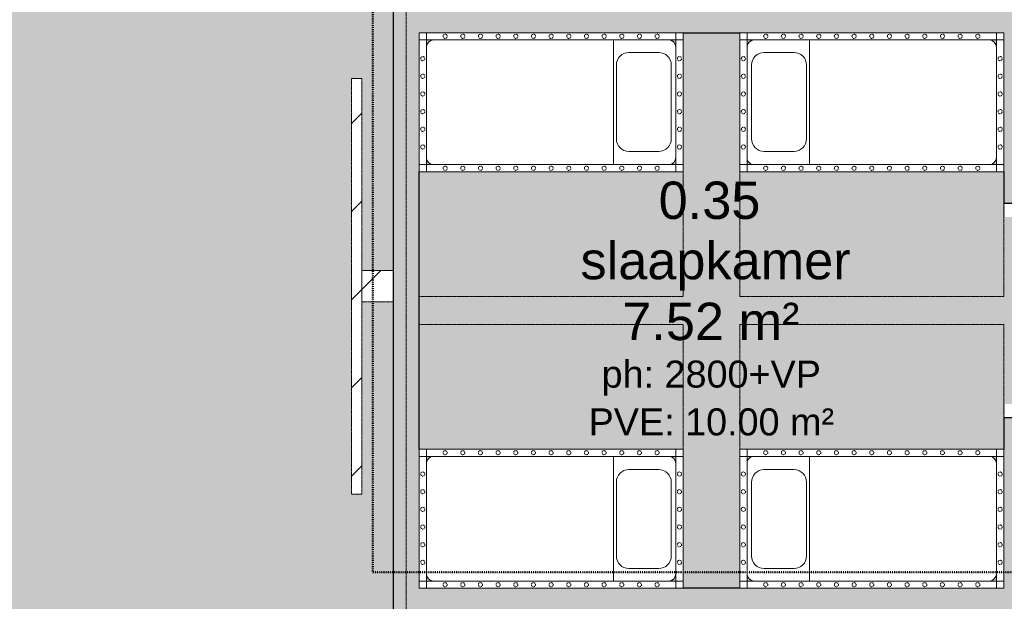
# Model space of a CAD drawing. Header units: millimetres. Extents: x -2730 to 112454, y 3237 to 48799.
# Tile 172 of 241: x 24641 to 29377, y 32665 to 35464. Entities that reach past the tile are written whole.
import ezdxf

# ---------------------------------------------------------------- set-up
doc = ezdxf.new("R2010")
doc.units = ezdxf.units.MM
for name, pattern in [('Dash', [6.35, 3.175, -3.175]), ('THO_brandwerende scheiding 30 min', [1.9, 0.7, -1.2]), ('THO_hhidden', [2.5, 1.5, -1]), ('THO_stramienlijn', [20, 17, -1.5, 0, -1.5])]:
    doc.linetypes.add(name, pattern=pattern)
for name, color, linetype, lineweight in [('A-AREA-IDEN', 7, 'Continuous', 13), ('A-AREA-PATT', 7, 'Continuous', 13), ('A-DETL-GENF', 7, 'Continuous', 13), ('A-DETL-GENF-HDLN', 7, 'THO_hhidden', 13), ('A-GENM', 7, 'Continuous', 13), ('A-WALL-PATT', 7, 'Continuous', 25), ('I-WALL', 7, 'Continuous', 18), ('S-GRID', 7, 'Continuous', 13)]:
    doc.layers.add(name, color=color, linetype=linetype, lineweight=lineweight)
doc.layers.add('A-DETL', color=7, linetype='Continuous', lineweight=13, true_color=0x00a600)
doc.styles.add('Arial_2', font='arial.ttf', dxfattribs={"height": 180})
doc.styles.add('Arial_3', font='arial.ttf', dxfattribs={"height": 130})
pattern_1 = [(315, (-34181.25, 26362.14), (212.132, 212.132), [])]

# ---------------------------------------------------------------- blocks, each defined once
blk = doc.blocks.new('NLRS_01_GM_WPB_dummy digibord_gen_tho_HW - Digibord-1973402-00 begane grond _plotview_')
at = {"layer": 'A-GENM', "true_color": 0x808080}
h = blk.add_hatch(dxfattribs=at)
h.set_pattern_fill('FP_15', color=8, style=0, pattern_type=2)
h.set_pattern_definition(pattern_1)
h.paths.add_polyline_path([(-1000, 75), (1000, 75), (1000, 125), (-1000, 125), (-1000, 96.8)])
h = blk.add_hatch(dxfattribs=at)
h.set_pattern_fill('FP_15', color=8, style=0, pattern_type=2)
h.set_pattern_definition(pattern_1)
h.paths.add_polyline_path([(-75, -75), (75, -75), (75, 75), (-75, 75)])
at = {"layer": 'A-GENM', "linetype": 'THO_hhidden'}
for p, q in [((1000, 125), (-1000, 125)), ((-1000, 125), (-1000, 75)), ((1000, 75), (1000, 125)), ((-1000, 75), (1000, 75)), ((75, 75), (-75, 75)), ((-75, 75), (-75, -75)), ((75, -75), (75, 75)), ((-75, -75), (75, -75))]:
    blk.add_line(p, q, dxfattribs=at)
blk = doc.blocks.new('NLRS_82_DI_UN_kinderbed vrijstaand bovenaanzicht 1op5 gy0ygjtz_gen_bcb - kinderbed vrijstaand-1930955-00 begane grond _plotview_')
at = {"layer": 'A-DETL', "color": 7}
for p, q in [((-335, 300), (-1200, 300)), ((-335, 300), (-335, -300)), ((-70, 300), (-335, 300)), ((-1235, 265), (-1235, -265)), ((-35, -265), (-35, 265)), ((-1200, -300), (-335, -300)), ((-335, -300), (-70, -300)), ((0, -335), (0, -300)), ((-35, -335), (0, -335))]:
    blk.add_line(p, q, dxfattribs=at)
for centre, start, end in [((-1200, 265), 90, 180), ((-70, 265), 360, 90), ((-1200, -265), 180, 270), ((-70, -265), 270, 360)]:
    blk.add_arc(centre, 35, start, end, dxfattribs=at)
at = {"layer": 'A-DETL-GENF'}
for p, q in [((-1270, 335), (-1270, 300)), ((-1235, 335), (-1270, 335)), ((-35, 335), (-1235, 335)), ((-1235, 335), (-1235, 300)), ((0, 335), (-35, 335)), ((-35, 300), (-35, 335)), ((0, 300), (0, 335)), ((-1270, 300), (-1270, -300)), ((-1235, 300), (-1270, 300)), ((-1235, 265), (-1235, 300)), ((-1235, 300), (-1200, 300)), ((-70, 300), (-35, 300)), ((-35, 300), (-35, 265)), ((0, 300), (-35, 300)), ((0, -300), (0, 300)), ((-117, 236), (-261, 236)), ((-321, 176), (-321, -180)), ((-57, -180), (-57, 176)), ((-1235, -300), (-1235, -265)), ((-261, -240), (-117, -240)), ((-35, -265), (-35, -300)), ((-1270, -300), (-1270, -335)), ((-1270, -300), (-1235, -300)), ((-1200, -300), (-1235, -300)), ((-1235, -300), (-1235, -335)), ((-35, -300), (-70, -300)), ((-35, -335), (-35, -300)), ((-35, -300), (0, -300)), ((-1270, -335), (-1235, -335)), ((-1235, -335), (-35, -335))]:
    blk.add_line(p, q, dxfattribs=at)
at = {"layer": 'A-DETL-GENF', "linetype": 'Dash'}
for centre, start, end in [((-1145, 317.5), 0, 180), ((-1145, 317.5), 180, 360), ((-1060, 317.5), 360, 180), ((-1060, 317.5), 180, 360), ((-975, 317.5), 360, 180), ((-975, 317.5), 180, 360), ((-890, 317.5), 0, 180), ((-890, 317.5), 180, 360), ((-805, 317.5), 360, 180), ((-805, 317.5), 180, 360), ((-720, 317.5), 0, 180), ((-720, 317.5), 180, 360), ((-635, 317.5), 360, 180), ((-635, 317.5), 180, 360), ((-550, 317.5), 0, 180), ((-550, 317.5), 180, 360), ((-465, 317.5), 0, 180), ((-465, 317.5), 180, 360), ((-380, 317.5), 360, 180), ((-380, 317.5), 180, 360), ((-295, 317.5), 0, 180), ((-295, 317.5), 180, 360), ((-210, 317.5), 360, 180), ((-210, 317.5), 180, 360), ((-125, 317.5), 360, 180), ((-125, 317.5), 180, 360), ((-1252.5, 215), 360, 180), ((-1252.5, 215), 180, 360), ((-17.5, 215), 360, 180), ((-17.5, 215), 180, 360), ((-1252.5, 130), 360, 180), ((-1252.5, 130), 180, 360), ((-17.5, 130), 360, 180), ((-17.5, 130), 180, 360), ((-1252.5, 45), 360, 180), ((-17.5, 45), 360, 180), ((-1252.5, 45), 180, 360), ((-17.5, 45), 180, 360), ((-1252.5, -40), 360, 180), ((-1252.5, -40), 180, 360), ((-17.5, -40), 360, 180), ((-17.5, -40), 180, 360), ((-1252.5, -125), 360, 180), ((-1252.5, -125), 180, 360), ((-17.5, -125), 360, 180), ((-17.5, -125), 180, 360), ((-1252.5, -210), 360, 180), ((-1252.5, -210), 180, 360), ((-17.5, -210), 360, 180), ((-17.5, -210), 180, 360), ((-1145, -317.5), 0, 180), ((-1145, -317.5), 180, 360), ((-1060, -317.5), 360, 180), ((-1060, -317.5), 180, 360), ((-975, -317.5), 360, 180), ((-975, -317.5), 180, 360), ((-890, -317.5), 0, 180), ((-890, -317.5), 180, 360), ((-805, -317.5), 360, 180), ((-805, -317.5), 180, 360), ((-720, -317.5), 0, 180), ((-720, -317.5), 180, 360), ((-635, -317.5), 360, 180), ((-635, -317.5), 180, 360), ((-550, -317.5), 0, 180), ((-550, -317.5), 180, 360), ((-465, -317.5), 0, 180), ((-465, -317.5), 180, 360), ((-380, -317.5), 0, 180), ((-380, -317.5), 180, 360), ((-295, -317.5), 0, 180), ((-295, -317.5), 180, 360), ((-210, -317.5), 0, 180), ((-210, -317.5), 180, 360), ((-125, -317.5), 0, 180), ((-125, -317.5), 180, 360)]:
    blk.add_arc(centre, 10, start, end, dxfattribs=at)
at = {"layer": 'A-DETL-GENF'}
for centre, start, end in [((-261, 176), 90, 180), ((-117, 176), 360, 90), ((-261, -180), 180, 270), ((-117, -180), 270, 360)]:
    blk.add_arc(centre, 60, start, end, dxfattribs=at)
at = {"layer": 'A-DETL-GENF-HDLN'}
for p, q in [((-1270, 335), (-1270, 935)), ((-1270, 935), (0, 935)), ((0, 935), (0, 335))]:
    blk.add_line(p, q, dxfattribs=at)
blk = doc.blocks.new('NLRS_82_DI_UN_kinderbed vrijstaand bovenaanzicht 1op5 gy0ygjtz_gen_bcb - kinderbed vrijstaand-1931472-00 begane grond _plotview_')
at = {"layer": 'A-DETL', "color": 7}
for p, q in [((0, 335), (-35, 335)), ((0, 300), (0, 335)), ((-335, 300), (-1200, 300)), ((-70, 300), (-335, 300)), ((-335, 300), (-335, -300)), ((-1235, 265), (-1235, -265)), ((-35, -265), (-35, 265)), ((-1200, -300), (-335, -300)), ((-335, -300), (-70, -300))]:
    blk.add_line(p, q, dxfattribs=at)
for centre, start, end in [((-1200, 265), 90, 180), ((-70, 265), 0, 90), ((-1200, -265), 180, 270), ((-70, -265), 270, 0)]:
    blk.add_arc(centre, 35, start, end, dxfattribs=at)
at = {"layer": 'A-DETL-GENF'}
for p, q in [((-1235, 335), (-1270, 335)), ((-1270, 335), (-1270, 300)), ((-35, 335), (-1235, 335)), ((-1235, 335), (-1235, 300)), ((-35, 300), (-35, 335)), ((-1235, 300), (-1270, 300)), ((-1270, 300), (-1270, -300)), ((-1235, 265), (-1235, 300)), ((-1235, 300), (-1200, 300)), ((-70, 300), (-35, 300)), ((0, 300), (-35, 300)), ((-35, 300), (-35, 265)), ((0, -300), (0, 300)), ((-117, 240), (-261, 240)), ((-321, 180), (-321, -176)), ((-57, -176), (-57, 180)), ((-261, -236), (-117, -236)), ((-1235, -300), (-1235, -265)), ((-35, -265), (-35, -300)), ((-1270, -300), (-1270, -335)), ((-1270, -300), (-1235, -300)), ((-1200, -300), (-1235, -300)), ((-1235, -300), (-1235, -335)), ((-35, -300), (-70, -300)), ((-35, -335), (-35, -300)), ((-35, -300), (0, -300)), ((0, -335), (0, -300)), ((-1270, -335), (-1235, -335)), ((-1235, -335), (-35, -335)), ((-35, -335), (0, -335))]:
    blk.add_line(p, q, dxfattribs=at)
at = {"layer": 'A-DETL-GENF', "linetype": 'Dash'}
for centre, start, end in [((-1145, 317.5), 0, 180), ((-1145, 317.5), 180, 360), ((-1060, 317.5), 0, 180), ((-1060, 317.5), 180, 0), ((-975, 317.5), 0, 180), ((-975, 317.5), 180, 0), ((-890, 317.5), 0, 180), ((-890, 317.5), 180, 360), ((-805, 317.5), 0, 180), ((-805, 317.5), 180, 0), ((-720, 317.5), 0, 180), ((-720, 317.5), 180, 360), ((-635, 317.5), 0, 180), ((-635, 317.5), 180, 0), ((-550, 317.5), 0, 180), ((-550, 317.5), 180, 360), ((-465, 317.5), 0, 180), ((-465, 317.5), 180, 360), ((-380, 317.5), 0, 180), ((-380, 317.5), 180, 0), ((-295, 317.5), 0, 180), ((-295, 317.5), 180, 360), ((-210, 317.5), 0, 180), ((-210, 317.5), 180, 0), ((-125, 317.5), 0, 180), ((-125, 317.5), 180, 360), ((-1252.5, 210), 0, 180), ((-1252.5, 210), 180, 0), ((-17.5, 210), 0, 180), ((-17.5, 210), 180, 0), ((-1252.5, 125), 0, 180), ((-1252.5, 125), 180, 0), ((-17.5, 125), 0, 180), ((-17.5, 125), 180, 0), ((-1252.5, 40), 0, 180), ((-17.5, 40), 0, 180), ((-1252.5, 40), 180, 0), ((-17.5, 40), 180, 0), ((-1252.5, -45), 0, 180), ((-1252.5, -45), 180, 0), ((-17.5, -45), 0, 180), ((-17.5, -45), 180, 0), ((-1252.5, -130), 0, 180), ((-1252.5, -130), 180, 0), ((-17.5, -130), 0, 180), ((-17.5, -130), 180, 0), ((-1252.5, -215), 0, 180), ((-1252.5, -215), 180, 0), ((-17.5, -215), 0, 180), ((-17.5, -215), 180, 0), ((-1145, -317.5), 0, 180), ((-1145, -317.5), 180, 360), ((-1060, -317.5), 0, 180), ((-1060, -317.5), 180, 0), ((-975, -317.5), 0, 180), ((-975, -317.5), 180, 0), ((-890, -317.5), 0, 180), ((-890, -317.5), 180, 360), ((-805, -317.5), 0, 180), ((-805, -317.5), 180, 0), ((-720, -317.5), 0, 180), ((-720, -317.5), 180, 360), ((-635, -317.5), 0, 180), ((-635, -317.5), 180, 0), ((-550, -317.5), 0, 180), ((-550, -317.5), 180, 0), ((-465, -317.5), 0, 180), ((-465, -317.5), 180, 0), ((-380, -317.5), 0, 180), ((-380, -317.5), 180, 0), ((-295, -317.5), 0, 180), ((-295, -317.5), 180, 0), ((-210, -317.5), 0, 180), ((-210, -317.5), 180, 0), ((-125, -317.5), 0, 180), ((-125, -317.5), 180, 0)]:
    blk.add_arc(centre, 10, start, end, dxfattribs=at)
at = {"layer": 'A-DETL-GENF'}
for centre, start, end in [((-261, 180), 90, 180), ((-117, 180), 0, 90), ((-261, -176), 180, 270), ((-117, -176), 270, 0)]:
    blk.add_arc(centre, 60, start, end, dxfattribs=at)
at = {"layer": 'A-DETL-GENF-HDLN'}
for p, q in [((-1270, -335), (-1270, -935)), ((0, -935), (0, -335)), ((-1270, -935), (0, -935))]:
    blk.add_line(p, q, dxfattribs=at)

msp = doc.modelspace()

# ---------------------------------------------------------------- hatches: boundary and pattern name
at = {"layer": 'A-AREA-PATT', "true_color": 0xf1dadb}
h = msp.add_hatch(color=254, dxfattribs=at)
h.paths.add_polyline_path([(24934.7023439, 30162.5), (26437.135701, 30162.5), (26437.135701, 32350.0001901), (26399.635701, 32350.0001901), (26399.635701, 32550.0001901), (26437.135701, 32550.0001901), (26437.135701, 34106.2499049), (26287.135701, 34106.2499049), (26287.135701, 33181.2499049), (26237.135701, 33181.2499049), (26237.135701, 35181.2499049), (26287.135701, 35181.2499049), (26287.135701, 34256.2499049), (26437.135701, 34256.2499049), (26437.135701, 36700), (26399.635701, 36700), (26399.635701, 36900), (26437.135701, 36900), (26437.135701, 38199.9997491), (24099.6698604, 38199.9997491), (23676.6643617, 38193.5029197), (23249.8199266, 38174.0167201), (22832.122566, 38142.480085), (22416.6997755, 38098.7048893), (22008.0076838, 38043.496994), (21606.2432204, 37977.3490581), (21196.0831584, 37897.2937906), (20829.3263382, 37815.4945886), (20429.4831755, 37713.9508339), (20032.7817929, 37600.7532105), (19612.2453028, 37466.4438817), (19250.1597353, 37339.7938515), (18864.9090054, 37192.255504), (18484.1393723, 37033.5098729), (18108.1780063, 36863.6902761), (18665.598143, 35689.7661949), (18699.473194, 35705.852209), (18785.2643866, 35525.1871286), (18751.3851697, 35509.0991363), (19107.3659096, 34759.4054393), (19649.3670853, 35016.7665193), (21193.5335655, 31764.759465), (20651.5323898, 31507.398385), (21265.0621271, 30215.3077594), (21299.179133, 30231.506903), (21331.9443978, 30162.5), (23999.6740145, 30162.5), (23999.6740145, 30200.0209407), (24199.6740145, 30200.0209407), (24199.6740145, 30162.5)])
h.paths.add_polyline_path([(24012.1740145, 30162.5), (24187.1740145, 30162.5), (24187.1740145, 30187.5209407), (24012.1740145, 30187.5209407)])
h.paths.add_polyline_path([(21318.1069155, 30162.5), (21293.2488116, 30214.8536364), (21270.4238162, 30204.0160682), (21290.1370948, 30162.5), (21311.7892465, 30162.5)])
h.paths.add_polyline_path([(26412.135701, 32362.5001901), (26437.135701, 32362.5001901), (26437.135701, 32537.5001901), (26412.135701, 32537.5001901)])
h.paths.add_polyline_path([(18746.0234805, 35520.3908274), (18768.6108696, 35531.1167466), (18693.543576, 35689.1986919), (18670.9598321, 35678.4745037), (18743.7460293, 35525.1871286)])
h.paths.add_polyline_path([(26437.135701, 36712.5), (26437.135701, 36887.5), (26412.135701, 36887.5), (26412.135701, 36712.5)])
at = {"layer": 'A-AREA-PATT', "true_color": 0xfaf3e6}
h = msp.add_hatch(color=7, dxfattribs=at)
h.paths.add_polyline_path([(27832.135701, 32727.4998099), (28104.635701, 32727.4998099), (28104.635701, 33397.4998099), (29374.635701, 33397.4998099), (29374.635701, 33547.3748099), (29380.135701, 33547.3748099), (29380.135701, 33614.3748099), (29437.135701, 33614.3748099), (29437.135701, 34514.3748099), (29380.135701, 34514.3748099), (29380.135701, 34581.3748099), (29374.635701, 34581.3748099), (29374.635701, 34731.2498099), (28104.635701, 34731.2498099), (28104.635701, 35401.2498099), (27832.135701, 35401.2498099), (27832.135701, 34731.2498099), (26562.135701, 34731.2498099), (26562.135701, 33397.4998099), (27832.135701, 33397.4998099), (27832.135701, 32762.4998099)])
h.paths.add_polyline_path([(28162.135701, 32762.4998099), (28174.635701, 32762.4998099), (28162.135701, 32765.1178529), (28157.135701, 32767.1889208), (28149.8869637, 32772.7510726), (28144.3248119, 32779.9998099), (28140.8282971, 32788.4411433), (28139.635701, 32789.6337394), (28139.635701, 32762.4998099), (28147.135701, 32762.4998099)])
h.paths.add_polyline_path([(29339.635701, 32762.4998099), (29339.635701, 32797.4998099), (29338.4431049, 32788.4411433), (29334.9465901, 32779.9998099), (29329.3844383, 32772.7510726), (29322.135701, 32767.1889208), (29313.6943676, 32763.692406), (29304.635701, 32762.4998099), (29334.9465901, 32762.4998099)])
h.paths.add_polyline_path([(27795.9431049, 32762.4998099), (27797.135701, 32762.4998099), (27797.135701, 32797.4998099), (27795.9431049, 32788.4411433), (27792.4465901, 32779.9998099), (27786.8844383, 32772.7510726), (27779.635701, 32767.1889208), (27771.1943676, 32763.692406), (27762.135701, 32762.4998099), (27771.1943676, 32762.4998099)])
h.paths.add_polyline_path([(26623.0770344, 32762.4998099), (26632.135701, 32762.4998099), (26623.0770344, 32763.692406), (26614.635701, 32767.1889208), (26607.3869637, 32772.7510726), (26601.8248119, 32779.9998099), (26598.3282971, 32788.4411433), (26597.135701, 32797.4998099), (26597.135701, 32762.4998099), (26614.635701, 32762.4998099)])
h.paths.add_polyline_path([(28139.635701, 33327.4998099), (28140.8282971, 33336.5584765), (28144.3248119, 33344.9998099), (28149.8869637, 33352.2485472), (28157.135701, 33357.810699), (28165.5770344, 33361.3072138), (28174.635701, 33362.4998099), (28139.635701, 33362.4998099), (28139.635701, 33335.6433653)])
h.paths.add_polyline_path([(29339.635701, 33327.4998099), (29339.635701, 33362.4998099), (29304.635701, 33362.4998099), (29313.6943676, 33361.3072138), (29322.135701, 33357.810699), (29329.3844383, 33352.2485472), (29334.9465901, 33344.9998099), (29338.4431049, 33336.5584765)])
h.paths.add_polyline_path([(26597.135701, 33327.4998099), (26598.3282971, 33336.5584765), (26601.8248119, 33344.9998099), (26607.3869637, 33352.2485472), (26614.635701, 33357.810699), (26623.0770344, 33361.3072138), (26632.135701, 33362.4998099), (26597.135701, 33362.4998099), (26597.135701, 33344.9998099)])
h.paths.add_polyline_path([(27797.135701, 33327.4998099), (27797.135701, 33362.4998099), (27762.135701, 33362.4998099), (27771.1943676, 33361.3072138), (27779.635701, 33357.810699), (27786.8844383, 33352.2485472), (27792.4465901, 33344.9998099), (27795.9431049, 33336.5584765)])
h.paths.add_polyline_path([(29313.6943676, 34766.2498099), (29339.635701, 34766.2498099), (29339.635701, 34801.2498099), (29338.4431049, 34792.1911433), (29334.9465901, 34783.7498099), (29329.3844383, 34776.5010726), (29322.135701, 34770.9389208), (29313.6943676, 34767.442406), (29304.635701, 34766.2498099)])
h.paths.add_polyline_path([(26632.135701, 34766.2498099), (26623.0770344, 34767.442406), (26614.635701, 34770.9389208), (26607.3869637, 34776.5010726), (26601.8248119, 34783.7498099), (26598.3282971, 34792.1911433), (26597.135701, 34801.2498099), (26597.135701, 34766.2498099), (26623.0770344, 34766.2498099)])
h.paths.add_polyline_path([(28174.635701, 34766.2498099), (28165.5770344, 34767.442406), (28157.135701, 34770.9389208), (28149.8869637, 34776.5010726), (28144.3248119, 34783.7498099), (28140.8282971, 34792.1911433), (28139.635701, 34801.2498099), (28139.635701, 34766.2498099), (28165.5770344, 34766.2498099)])
h.paths.add_polyline_path([(27771.1943676, 34766.2498099), (27797.135701, 34766.2498099), (27797.135701, 34801.2498099), (27795.9431049, 34792.1911433), (27792.4465901, 34783.7498099), (27786.8844383, 34776.5010726), (27779.635701, 34770.9389208), (27771.1943676, 34767.442406), (27762.135701, 34766.2498099)])
h.paths.add_polyline_path([(28139.635701, 35331.2498099), (28140.8282971, 35340.3084765), (28144.3248119, 35348.7498099), (28149.8869637, 35355.9985472), (28157.135701, 35361.560699), (28165.5770344, 35365.0572138), (28174.635701, 35366.2498099), (28139.635701, 35366.2498099), (28139.635701, 35339.1158804)])
h.paths.add_polyline_path([(29339.635701, 35331.2498099), (29339.635701, 35366.2498099), (29304.635701, 35366.2498099), (29313.6943676, 35365.0572138), (29322.135701, 35361.560699), (29329.3844383, 35355.9985472), (29334.9465901, 35348.7498099), (29338.4431049, 35340.3084765)])
h.paths.add_polyline_path([(26597.135701, 35331.2498099), (26598.3282971, 35340.3084765), (26601.8248119, 35348.7498099), (26607.3869637, 35355.9985472), (26614.635701, 35361.560699), (26623.0770344, 35365.0572138), (26632.135701, 35366.2498099), (26597.135701, 35366.2498099), (26597.135701, 35337.4292948)])
h.paths.add_polyline_path([(27797.135701, 35331.2498099), (27797.135701, 35366.2498099), (27762.135701, 35366.2498099), (27771.1943676, 35365.0572138), (27779.635701, 35361.560699), (27786.8844383, 35355.9985472), (27792.4465901, 35348.7498099), (27795.9431049, 35340.3084765)])
at = {"layer": 'A-WALL-PATT', "lineweight": 18, "true_color": 0xafafaf}
h = msp.add_hatch(color=253, dxfattribs=at)
h.paths.add_polyline_path([(26562.135701, 30162.5), (26562.135701, 32350.0001901), (26437.135701, 32350.0001901), (26437.135701, 30162.5)])
h.paths.add_polyline_path([(26549.8406376, 32362.5001901), (26562.135701, 32362.5001901), (26562.135701, 32537.5001901), (26437.135701, 32537.5001901), (26437.135701, 32362.5001901), (26544.3481939, 32362.5001901)])
h.paths.add_polyline_path([(26562.135701, 32550.0001901), (26562.135701, 36700), (26437.135701, 36700), (26437.135701, 32550.0001901), (26559.4461711, 32550.0001901)])
h.paths.add_polyline_path([(26562.135701, 36712.5), (26562.135701, 36887.5), (26437.135701, 36887.5), (26437.135701, 36712.5), (26506.6775341, 36712.5)])
h.paths.add_polyline_path([(26497.9117557, 36900), (26562.135701, 36900), (26562.135701, 38199.9997491), (26437.1357038, 38199.9997491), (26437.135701, 36900), (26495.1973272, 36900)])
h = msp.add_hatch(color=253, dxfattribs=at)
h.paths.add_polyline_path([(29499.635701, 30037.5), (29499.635701, 33547.3748099), (29374.635701, 33547.3748099), (29374.635701, 30037.5)])
h.paths.add_polyline_path([(29374.635701, 34581.3748099), (29499.635701, 34581.3748099), (29499.635701, 36346.1248099), (29374.635701, 36346.1248099), (29374.635701, 34731.2498099)])
h.paths.add_polyline_path([(29499.635701, 37380.1248099), (29499.635701, 38199.9998099), (29374.635701, 38199.9998099), (29374.635701, 37380.1248099)])
for points in [[(28926.5451248, 35401.2498099), (29374.635701, 35401.2498099), (29374.635701, 35526.2498099), (26562.135701, 35526.2498099), (26562.135701, 35401.2498099), (28261.2379946, 35401.2498099)], [(29339.635701, 32602.4998099), (29374.635701, 32602.4998099), (29374.635701, 32727.4998099), (26562.135701, 32727.4998099), (26562.135701, 32602.4998099), (29262.135701, 32602.4998099)]]:
    msp.add_hatch(color=253, dxfattribs=at).paths.add_polyline_path(points)

# ---------------------------------------------------------------- linework, layer by layer
at = {"layer": 'A-DETL', "color": 1, "linetype": 'THO_brandwerende scheiding 30 min', "lineweight": 50, "true_color": 0xff0000}
for p, q in [((26339.635701, 39939.9998099), (26339.635701, 32804.9998099)), ((26339.635701, 32804.9998099), (29557.135701, 32804.9998099))]:
    msp.add_line(p, q, dxfattribs=at)
at = {"layer": 'I-WALL', "lineweight": 25}
for p, q in [((26437.135701, 36700), (26437.135701, 32550.0001901)), ((27832.135701, 35401.2498099), (28104.635701, 35401.2498099)), ((26562.135701, 33397.4998099), (26562.135701, 34731.2498099)), ((29374.635701, 34731.2498099), (29374.635701, 34581.3748099)), ((29374.635701, 34581.3748099), (29499.635701, 34581.3748099)), ((29499.635701, 33547.3748099), (29374.635701, 33547.3748099)), ((29374.635701, 33547.3748099), (29374.635701, 33397.4998099)), ((28104.635701, 32727.4998099), (27832.135701, 32727.4998099))]:
    msp.add_line(p, q, dxfattribs=at)
at = {"layer": 'S-GRID', "color": 5, "linetype": 'THO_stramienlijn', "true_color": 0x0000ff}
msp.add_line((26499.635701, 4950), (26499.635701, 42050), dxfattribs=at)

# ---------------------------------------------------------------- block references
at = {"layer": 'A-DETL-GENF-HDLN'}
for name, p in [('NLRS_82_DI_UN_kinderbed vrijstaand bovenaanzicht 1op5 gy0ygjtz_gen_bcb - kinderbed vrijstaand-1931472-00 begane grond _plotview_', (27832.135701, 35066.2498099)), ('NLRS_82_DI_UN_kinderbed vrijstaand bovenaanzicht 1op5 gy0ygjtz_gen_bcb - kinderbed vrijstaand-1930955-00 begane grond _plotview_', (27832.135701, 33062.4998099))]:
    msp.add_blockref(name, p, dxfattribs=at)
at = {"layer": 'A-DETL-GENF-HDLN', "rotation": 180}
for name, p in [('NLRS_82_DI_UN_kinderbed vrijstaand bovenaanzicht 1op5 gy0ygjtz_gen_bcb - kinderbed vrijstaand-1930955-00 begane grond _plotview_', (28104.635701, 35066.2498099)), ('NLRS_82_DI_UN_kinderbed vrijstaand bovenaanzicht 1op5 gy0ygjtz_gen_bcb - kinderbed vrijstaand-1931472-00 begane grond _plotview_', (28104.635701, 33062.4998099))]:
    msp.add_blockref(name, p, dxfattribs=at)
at = {"layer": 'A-GENM', "linetype": 'THO_hhidden', "rotation": 89.99999999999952}
msp.add_blockref('NLRS_01_GM_WPB_dummy digibord_gen_tho_HW - Digibord-1973402-00 begane grond _plotview_', (26362.135701, 34181.2499049), dxfattribs=at)

# ---------------------------------------------------------------- texts
at = {"layer": 'A-AREA-IDEN', "attachment_point": 1}
for s, insert, char_height, width, style in [('0.35', (27714.5169906, 34684.8985312), 180, 585.231875, 'Arial_2'), ('slaapkamer', (27338.5983834, 34394.7806004), 180, 1507.1725, 'Arial_2'), ('7.52 m²', (27539.5169906, 34102.0282339), 180, 1010.12625, 'Arial_2'), ('ph: 2800+VP', (27440.0169906, 33823.3801347), 130, 1250.6325, 'Arial_3'), ('PVE: 10.00 m²', (27377.5169906, 33593.3801347), 130, 1402.953125, 'Arial_3')]:
    msp.add_mtext(s, dxfattribs=dict(at, insert=insert, char_height=char_height, width=width, style=style))

doc.saveas('drawing.dxf')
